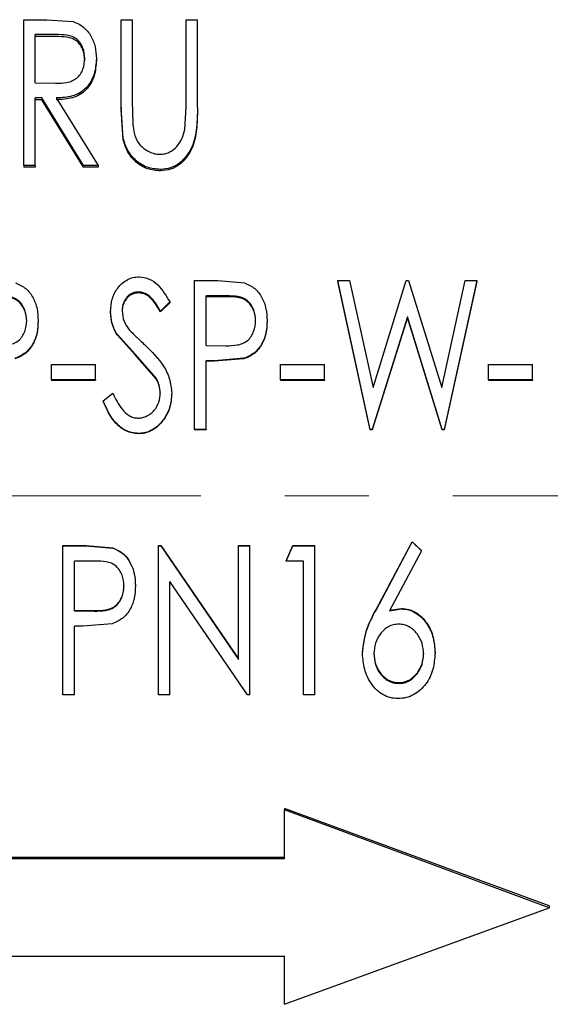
# Model space of a CAD drawing. Header units: millimetres. Extents: x 0 to 840, y 0 to 594.
# Tile 7 of 12: x 228 to 260, y 291 to 351. Entities that reach past the tile are written whole.
import ezdxf

# ---------------------------------------------------------------- set-up
doc = ezdxf.new("R2010")
doc.units = ezdxf.units.MM
doc.header["$LTSCALE"] = 2
doc.linetypes.add('CENTERX2', pattern=[20.32, 12.7, -2.54, 2.54, -2.54])

msp = doc.modelspace()

# ---------------------------------------------------------------- linework, layer by layer
at = {"color": 7, "linetype": 'Continuous', "lineweight": 25}
for p, q in [((227.922, 350.743), (229.319, 350.743)), ((227.922, 341.914), (227.922, 350.743)), ((229.319, 350.743), (230.9, 350.624)), ((233.806, 350.743), (234.499, 350.743)), ((233.806, 345.428), (233.806, 350.743)), ((234.499, 345.471), (234.499, 350.743)), ((237.729, 345.471), (237.729, 350.743)), ((237.729, 350.743), (238.422, 350.743)), ((238.422, 345.428), (238.422, 350.743)), ((229.867, 349.845), (228.614, 349.845)), ((228.614, 346.913), (228.614, 349.845)), ((229.867, 349.723), (228.614, 349.723)), ((231.614, 348.283), (231.614, 348.399)), ((232.306, 348.397), (232.306, 348.281)), ((228.614, 346.913), (229.838, 346.901)), ((229.003, 346.008), (228.614, 346.008)), ((228.614, 341.914), (228.614, 346.008)), ((229.003, 345.902), (228.614, 345.902)), ((229.003, 346.008), (229.003, 345.902)), ((231.54, 341.914), (229.003, 346.008)), ((231.54, 341.826), (229.003, 345.902)), ((229.885, 346.008), (232.422, 341.914)), ((233.934, 343.561), (233.806, 345.428)), ((233.806, 345.428), (233.806, 345.326)), ((233.934, 343.466), (233.806, 345.326)), ((234.499, 345.471), (234.499, 345.368)), ((237.657, 344.096), (237.729, 345.471)), ((238.422, 345.428), (238.422, 345.326)), ((233.934, 343.561), (233.934, 343.466)), ((228.614, 341.914), (227.922, 341.914)), ((227.922, 341.914), (227.922, 341.826)), ((228.614, 341.826), (227.922, 341.826)), ((228.614, 341.914), (228.614, 341.826)), ((231.54, 341.914), (231.54, 341.826)), ((232.422, 341.914), (231.54, 341.914)), ((232.422, 341.826), (231.54, 341.826)), ((232.422, 341.914), (232.422, 341.826)), ((236.184, 341.685), (236.184, 341.599)), ((238.249, 334.958), (239.646, 334.958)), ((238.249, 325.946), (238.249, 334.958)), ((239.646, 334.958), (241.268, 334.823)), ((246.902, 334.958), (247.622, 334.958)), ((248.873, 325.946), (246.902, 334.958)), ((246.902, 334.958), (246.902, 334.901)), ((248.873, 325.928), (246.902, 334.901)), ((247.622, 334.958), (249.037, 328.492)), ((249.037, 328.492), (251.047, 334.958)), ((251.047, 334.958), (251.188, 334.958)), ((251.188, 334.958), (253.191, 328.492)), ((253.191, 328.492), (254.615, 334.958)), ((255.325, 334.958), (253.344, 325.946)), ((255.325, 334.901), (253.344, 325.928)), ((254.615, 334.958), (255.325, 334.958)), ((255.325, 334.958), (255.325, 334.901)), ((234.857, 334.267), (234.857, 334.213)), ((236.749, 333.667), (236.181, 333.114)), ((236.749, 333.616), (236.181, 333.065)), ((236.749, 333.667), (236.749, 333.616)), ((240.199, 334.036), (238.941, 334.036)), ((238.941, 331.036), (238.941, 334.036)), ((240.199, 333.983), (238.941, 333.983)), ((233.172, 333.09), (233.172, 333.042)), ((233.864, 333.128), (233.864, 333.079)), ((236.181, 333.114), (236.181, 333.065)), ((228.095, 332.496), (228.095, 332.542)), ((228.787, 332.546), (228.787, 332.5)), ((241.941, 332.496), (241.941, 332.542)), ((242.633, 332.546), (242.633, 332.5)), ((251.114, 332.768), (248.996, 325.946)), ((251.114, 332.72), (248.996, 325.928)), ((251.114, 332.768), (251.114, 332.72)), ((253.225, 325.946), (251.114, 332.768)), ((253.225, 325.928), (251.114, 332.72)), ((234.684, 330.494), (233.556, 331.72)), ((233.556, 331.72), (233.556, 331.677)), ((234.684, 330.457), (233.556, 331.677)), ((238.941, 331.036), (240.145, 331.016)), ((235.925, 329.056), (234.684, 330.494)), ((235.925, 329.025), (234.684, 330.457)), ((239.444, 330.111), (238.941, 330.111)), ((238.941, 325.946), (238.941, 330.111)), ((239.444, 330.076), (238.941, 330.076)), ((241.232, 330.26), (239.444, 330.111)), ((241.232, 330.223), (239.444, 330.076)), ((241.232, 330.26), (241.232, 330.223)), ((229.595, 329.88), (232.249, 329.88)), ((229.595, 328.955), (229.595, 329.88)), ((232.249, 328.955), (232.249, 329.88)), ((243.441, 329.88), (246.095, 329.88)), ((243.441, 328.955), (243.441, 329.88)), ((246.095, 328.955), (246.095, 329.88)), ((256.018, 329.88), (258.672, 329.88)), ((256.018, 328.955), (256.018, 329.88)), ((258.672, 328.955), (258.672, 329.88)), ((229.595, 328.955), (229.595, 328.924)), ((232.249, 328.955), (229.595, 328.955)), ((232.249, 328.924), (229.595, 328.924)), ((232.249, 328.955), (232.249, 328.924)), ((235.925, 329.056), (235.925, 329.025)), ((246.095, 328.955), (243.441, 328.955)), ((243.441, 328.955), (243.441, 328.924)), ((246.095, 328.924), (243.441, 328.924)), ((246.095, 328.955), (246.095, 328.924)), ((258.672, 328.955), (256.018, 328.955)), ((256.018, 328.955), (256.018, 328.924)), ((258.672, 328.924), (256.018, 328.924)), ((258.672, 328.955), (258.672, 328.924)), ((232.71, 327.688), (233.301, 328.145)), ((232.71, 327.688), (232.71, 327.663)), ((236.172, 328.171), (236.172, 328.143)), ((236.864, 328.158), (236.864, 328.131)), ((238.249, 325.946), (238.249, 325.928)), ((238.941, 325.946), (238.249, 325.946)), ((238.941, 325.928), (238.249, 325.928)), ((238.941, 325.946), (238.941, 325.928)), ((248.873, 325.946), (248.873, 325.928)), ((248.996, 325.946), (248.873, 325.946)), ((248.996, 325.928), (248.873, 325.928)), ((248.996, 325.946), (248.996, 325.928)), ((253.344, 325.946), (253.225, 325.946)), ((253.225, 325.946), (253.225, 325.928)), ((253.344, 325.928), (253.225, 325.928)), ((253.344, 325.946), (253.344, 325.928)), ((234.852, 325.714), (234.852, 325.697)), ((230.287, 318.916), (230.287, 318.929)), ((230.287, 318.929), (231.684, 318.929)), ((230.287, 318.916), (231.684, 318.916)), ((230.287, 309.898), (230.287, 318.916)), ((231.684, 318.929), (233.307, 318.794)), ((231.684, 318.916), (233.307, 318.78)), ((233.307, 318.78), (233.307, 318.794)), ((236.056, 318.929), (236.202, 318.929)), ((236.056, 318.916), (236.056, 318.929)), ((236.056, 309.898), (236.056, 318.916)), ((236.056, 318.916), (236.202, 318.916)), ((236.202, 318.929), (240.902, 312.078)), ((236.202, 318.916), (236.202, 318.929)), ((236.202, 318.916), (240.902, 312.034)), ((240.902, 318.929), (241.595, 318.929)), ((240.902, 318.916), (240.902, 318.929)), ((240.902, 312.034), (240.902, 318.916)), ((240.902, 318.916), (241.595, 318.916)), ((241.595, 318.916), (241.595, 318.929)), ((241.595, 309.898), (241.595, 318.916)), ((243.787, 318.007), (244.182, 318.929)), ((243.787, 317.989), (244.182, 318.916)), ((244.182, 318.916), (244.182, 318.929)), ((244.182, 318.929), (245.518, 318.929)), ((244.182, 318.916), (245.518, 318.916)), ((245.518, 318.916), (245.518, 318.929)), ((245.518, 309.898), (245.518, 318.916)), ((249.219, 315.057), (251.402, 319.16)), ((249.219, 315.027), (251.402, 319.148)), ((251.402, 319.148), (251.402, 319.16)), ((251.402, 319.16), (251.961, 318.634)), ((251.402, 319.148), (251.961, 318.619)), ((251.961, 318.619), (250.034, 314.983)), ((251.961, 318.619), (251.961, 318.634)), ((232.238, 317.989), (230.979, 317.989)), ((230.979, 314.98), (230.979, 317.989)), ((243.787, 317.989), (243.787, 318.007)), ((244.825, 317.989), (243.787, 317.989)), ((244.825, 309.898), (244.825, 317.989)), ((233.979, 316.513), (233.979, 316.489)), ((234.672, 316.493), (234.672, 316.517)), ((241.438, 309.898), (236.749, 316.754)), ((236.749, 309.898), (236.749, 316.754)), ((250.034, 315.014), (250.753, 315.125)), ((250.753, 315.095), (250.753, 315.125)), ((230.979, 315.01), (232.184, 314.99)), ((230.979, 314.98), (232.184, 314.96)), ((250.034, 314.983), (250.753, 315.095)), ((231.482, 314.055), (230.979, 314.055)), ((230.979, 309.898), (230.979, 314.055)), ((233.271, 314.203), (231.482, 314.055)), ((248.402, 312.408), (248.402, 312.449)), ((249.095, 312.417), (249.095, 312.375)), ((252.095, 312.417), (252.095, 312.375)), ((252.787, 312.424), (252.787, 312.466)), ((250.595, 310.64), (250.595, 310.59)), ((230.979, 309.898), (230.287, 309.898)), ((236.749, 309.898), (236.056, 309.898)), ((241.595, 309.898), (241.438, 309.898)), ((245.518, 309.898), (244.825, 309.898)), ((259.691, 297.129), (243.691, 303.017)), ((243.691, 303.017), (243.691, 302.934)), ((243.691, 299.969), (243.691, 302.934)), ((259.691, 297.02), (243.691, 302.934)), ((243.691, 300.065), (189.691, 300.065)), ((243.691, 299.969), (189.691, 299.969)), ((243.691, 291.175), (259.691, 297.02)), ((259.691, 297.129), (259.691, 297.02)), ((189.691, 294.088), (243.691, 294.088)), ((243.691, 291.175), (243.691, 294.088))]:
    msp.add_line(p, q, dxfattribs=at)
at = {"color": 7, "linetype": 'CENTERX2', "lineweight": 18}
msp.add_line((401.191, 321.929), (47.611, 321.929), dxfattribs=at)
at = {"color": 7, "linetype": 'Continuous', "lineweight": 25}
for points, knots in [([(230.9, 350.624), (231.013, 350.584), (231.238, 350.504), (231.633, 350.234), (232.011, 349.769), (232.269, 349.101), (232.294, 348.632), (232.306, 348.397)], [0, 0, 0, 0, 0.126777, 0.252967, 0.502821, 0.751371, 1, 1, 1, 1]), ([(231.614, 348.399), (231.592, 348.615), (231.56, 348.939), (231.35, 349.32), (231.136, 349.569), (230.848, 349.737), (230.417, 349.832), (230.087, 349.84), (229.867, 349.845)], [0, 0, 0, 0, 0.246332, 0.370486, 0.495096, 0.620432, 0.746751, 1, 1, 1, 1]), ([(231.614, 348.283), (231.592, 348.498), (231.56, 348.821), (231.35, 349.201), (231.136, 349.448), (230.848, 349.616), (230.417, 349.71), (230.087, 349.718), (229.867, 349.723)], [0, 0, 0, 0, 0.24577, 0.369745, 0.494294, 0.619733, 0.746264, 1, 1, 1, 1]), ([(229.838, 346.901), (230.063, 346.906), (230.401, 346.914), (230.84, 347.024), (231.129, 347.199), (231.352, 347.448), (231.56, 347.843), (231.592, 348.176), (231.614, 348.399)], [0, 0, 0, 0, 0.252955, 0.379156, 0.504626, 0.627658, 0.751103, 1, 1, 1, 1]), ([(232.306, 348.397), (232.284, 348.075), (232.251, 347.592), (231.988, 347), (231.703, 346.603), (231.317, 346.297), (230.706, 346.047), (230.214, 346.023), (229.885, 346.008)], [0, 0, 0, 0, 0.24701, 0.371331, 0.4961, 0.621899, 0.74747, 1, 1, 1, 1]), ([(232.306, 348.281), (232.284, 347.961), (232.251, 347.479), (231.988, 346.89), (231.703, 346.495), (231.317, 346.19), (230.706, 345.942), (230.214, 345.918), (229.885, 345.902)], [0, 0, 0, 0, 0.2464906, 0.3706267, 0.4953144, 0.621102, 0.7469355, 1, 1, 1, 1]), ([(234.499, 345.471), (234.498, 345.275), (234.498, 345.066), (234.504, 344.774), (234.507, 344.578), (234.52, 344.394), (234.527, 344.293)], [0, 0, 0, 0, 0.499761, 0.530767, 0.743064, 1, 1, 1, 1]), ([(238.422, 345.428), (238.413, 345.024), (238.396, 344.216), (238.205, 343.197), (237.774, 342.498), (237.352, 342.05), (236.803, 341.736), (236.391, 341.702), (236.184, 341.685)], [0, 0, 0, 0, 0.249001, 0.49781, 0.622967, 0.748436, 0.874021, 1, 1, 1, 1]), ([(238.422, 345.326), (238.413, 344.923), (238.397, 344.119), (238.205, 343.104), (237.774, 342.408), (237.351, 341.961), (236.803, 341.65), (236.391, 341.616), (236.184, 341.599)], [0, 0, 0, 0, 0.248644, 0.497154, 0.622278, 0.747833, 0.873661, 1, 1, 1, 1]), ([(234.527, 344.293), (234.559, 344.08), (234.607, 343.761), (234.786, 343.368), (235.05, 343.025), (235.415, 342.776), (235.77, 342.643), (235.984, 342.604), (236.092, 342.6), (236.146, 342.598)], [0, 0, 0, 0, 0.248394, 0.373004, 0.497939, 0.747997, 0.873849, 0.936892, 1, 1, 1, 1]), ([(236.146, 342.598), (236.243, 342.604), (236.437, 342.617), (236.801, 342.754), (237.192, 343.048), (237.51, 343.54), (237.608, 343.911), (237.657, 344.096)], [0, 0, 0, 0, 0.126091, 0.251974, 0.501869, 0.751123, 1, 1, 1, 1]), ([(236.184, 341.685), (235.917, 341.708), (235.384, 341.753), (234.691, 342.185), (234.174, 342.804), (234.014, 343.309), (233.934, 343.561)], [0, 0, 0, 0, 0.251247, 0.501582, 0.751153, 1, 1, 1, 1]), ([(236.184, 341.599), (235.917, 341.622), (235.384, 341.667), (234.691, 342.096), (234.174, 342.712), (234.014, 343.215), (233.934, 343.466)], [0, 0, 0, 0, 0.251698, 0.502228, 0.751623, 1, 1, 1, 1]), ([(227.422, 334.823), (227.639, 334.722), (228.073, 334.521), (228.508, 333.933), (228.754, 333.259), (228.776, 332.784), (228.787, 332.546)], [0, 0, 0, 0, 0.249272, 0.499144, 0.749271, 1, 1, 1, 1]), ([(233.172, 333.09), (233.19, 333.342), (233.226, 333.844), (233.507, 334.426), (233.849, 334.797), (234.159, 335.013), (234.512, 335.163), (234.764, 335.179), (234.89, 335.188)], [0, 0, 0, 0, 0.24999, 0.499436, 0.62453, 0.749657, 0.87477, 1, 1, 1, 1]), ([(234.89, 335.188), (235.101, 335.161), (235.523, 335.107), (236.215, 334.579), (236.535, 334.032), (236.749, 333.667)], [0, 0, 0, 0, 0.249338, 0.499236, 1, 1, 1, 1]), ([(241.268, 334.823), (241.485, 334.722), (241.919, 334.521), (242.354, 333.933), (242.6, 333.259), (242.622, 332.784), (242.633, 332.546)], [0, 0, 0, 0, 0.249272, 0.499142, 0.74927, 1, 1, 1, 1]), ([(234.857, 334.267), (234.787, 334.263), (234.646, 334.257), (234.446, 334.186), (234.267, 334.072), (234.069, 333.87), (233.934, 333.614), (233.873, 333.339), (233.867, 333.199), (233.864, 333.128)], [0, 0, 0, 0, 0.125266, 0.250291, 0.3727, 0.500423, 0.749582, 0.874718, 1, 1, 1, 1]), ([(234.857, 334.213), (234.787, 334.209), (234.646, 334.203), (234.446, 334.133), (234.267, 334.019), (234.07, 333.818), (233.934, 333.563), (233.873, 333.289), (233.867, 333.149), (233.864, 333.079)], [0, 0, 0, 0, 0.125563, 0.250832, 0.373343, 0.501129, 0.75004, 0.874958, 1, 1, 1, 1]), ([(236.181, 333.114), (236.025, 333.38), (235.792, 333.78), (235.378, 334.139), (235.088, 334.251), (234.934, 334.261), (234.857, 334.267)], [0, 0, 0, 0, 0.5005435, 0.7496916, 0.8747833, 1, 1, 1, 1]), ([(236.181, 333.065), (236.025, 333.33), (235.792, 333.728), (235.378, 334.086), (235.088, 334.197), (234.934, 334.208), (234.857, 334.213)], [0, 0, 0, 0, 0.50005, 0.749268, 0.874542, 1, 1, 1, 1]), ([(228.095, 332.542), (228.073, 332.763), (228.041, 333.095), (227.835, 333.489), (227.624, 333.747), (227.337, 333.922), (226.905, 334.023), (226.574, 334.031), (226.353, 334.036)], [0, 0, 0, 0, 0.249348, 0.374503, 0.499502, 0.624286, 0.749451, 1, 1, 1, 1]), ([(228.095, 332.496), (228.073, 332.716), (228.041, 333.047), (227.835, 333.438), (227.624, 333.695), (227.337, 333.87), (226.904, 333.97), (226.574, 333.978), (226.353, 333.983)], [0, 0, 0, 0, 0.24879, 0.373761, 0.498694, 0.623578, 0.748956, 1, 1, 1, 1]), ([(241.941, 332.542), (241.919, 332.763), (241.887, 333.095), (241.681, 333.489), (241.47, 333.747), (241.183, 333.922), (240.751, 334.023), (240.42, 334.031), (240.199, 334.036)], [0, 0, 0, 0, 0.2493467, 0.3745009, 0.4994995, 0.6242827, 0.7494472, 1, 1, 1, 1]), ([(241.941, 332.496), (241.919, 332.716), (241.887, 333.047), (241.681, 333.438), (241.47, 333.695), (241.183, 333.87), (240.751, 333.97), (240.42, 333.978), (240.199, 333.983)], [0, 0, 0, 0, 0.248789, 0.373759, 0.498692, 0.623574, 0.748952, 1, 1, 1, 1]), ([(233.556, 331.72), (233.444, 331.935), (233.22, 332.365), (233.188, 332.849), (233.172, 333.09)], [0, 0, 0, 0, 0.50018, 1, 1, 1, 1]), ([(233.556, 331.677), (233.444, 331.891), (233.22, 332.319), (233.188, 332.801), (233.172, 333.042)], [0, 0, 0, 0, 0.500331, 1, 1, 1, 1]), ([(233.864, 333.128), (233.886, 332.914), (233.93, 332.485), (234.188, 332.139), (234.316, 331.965)], [0, 0, 0, 0, 0.499328, 1, 1, 1, 1]), ([(226.299, 331.016), (226.525, 331.022), (226.865, 331.031), (227.308, 331.136), (227.605, 331.311), (227.827, 331.571), (228.041, 331.974), (228.073, 332.315), (228.095, 332.542)], [0, 0, 0, 0, 0.250449, 0.375586, 0.500472, 0.625462, 0.750636, 1, 1, 1, 1]), ([(228.787, 332.546), (228.776, 332.306), (228.754, 331.825), (228.51, 331.138), (228.055, 330.547), (227.608, 330.355), (227.386, 330.26)], [0, 0, 0, 0, 0.249803, 0.499369, 0.751813, 1, 1, 1, 1]), ([(228.787, 332.5), (228.776, 332.26), (228.754, 331.782), (228.51, 331.097), (228.054, 330.509), (227.608, 330.318), (227.386, 330.223)], [0, 0, 0, 0, 0.249577, 0.499107, 0.751405, 1, 1, 1, 1]), ([(240.145, 331.016), (240.372, 331.022), (240.711, 331.031), (241.154, 331.136), (241.451, 331.311), (241.673, 331.571), (241.887, 331.974), (241.919, 332.315), (241.941, 332.542)], [0, 0, 0, 0, 0.250454, 0.375584, 0.50047, 0.625463, 0.750637, 1, 1, 1, 1]), ([(242.633, 332.546), (242.622, 332.306), (242.6, 331.825), (242.356, 331.138), (241.901, 330.547), (241.454, 330.355), (241.232, 330.26)], [0, 0, 0, 0, 0.249802, 0.49937, 0.751809, 1, 1, 1, 1]), ([(242.633, 332.5), (242.622, 332.26), (242.6, 331.782), (242.356, 331.097), (241.9, 330.509), (241.454, 330.318), (241.232, 330.223)], [0, 0, 0, 0, 0.249576, 0.499104, 0.751401, 1, 1, 1, 1]), ([(234.316, 331.965), (234.39, 331.887), (234.468, 331.804), (234.62, 331.653), (234.751, 331.526), (234.982, 331.31), (235.139, 331.164), (235.241, 331.068)], [0, 0, 0, 0, 0.2498907, 0.2637815, 0.4999075, 0.6753841, 1, 1, 1, 1]), ([(235.241, 331.068), (235.651, 330.666), (236.266, 330.062), (236.782, 329.016), (236.836, 328.444), (236.864, 328.158)], [0, 0, 0, 0, 0.499886, 0.749987, 1, 1, 1, 1]), ([(236.172, 328.171), (236.16, 328.326), (236.142, 328.559), (236.032, 328.851), (235.961, 328.988), (235.925, 329.056)], [0, 0, 0, 0, 0.499584, 0.749755, 1, 1, 1, 1]), ([(236.172, 328.143), (236.16, 328.298), (236.142, 328.53), (236.032, 328.82), (235.961, 328.957), (235.925, 329.025)], [0, 0, 0, 0, 0.4994304, 0.7496293, 1, 1, 1, 1]), ([(234.852, 325.714), (234.723, 325.722), (234.464, 325.738), (233.975, 325.917), (233.251, 326.496), (232.927, 327.211), (232.71, 327.688)], [0, 0, 0, 0, 0.125106, 0.250238, 0.499712, 1, 1, 1, 1]), ([(234.852, 325.697), (234.723, 325.705), (234.464, 325.722), (233.976, 325.9), (233.252, 326.475), (232.927, 327.187), (232.71, 327.663)], [0, 0, 0, 0, 0.125362, 0.250696, 0.50029, 1, 1, 1, 1]), ([(233.301, 328.145), (233.465, 327.803), (233.71, 327.291), (234.195, 326.831), (234.537, 326.663), (234.725, 326.648), (234.819, 326.64)], [0, 0, 0, 0, 0.500442, 0.750141, 0.875084, 1, 1, 1, 1]), ([(234.819, 326.64), (234.913, 326.646), (235.103, 326.658), (235.371, 326.76), (235.613, 326.912), (235.885, 327.176), (236.119, 327.603), (236.154, 327.981), (236.172, 328.171)], [0, 0, 0, 0, 0.1242912, 0.2501487, 0.3758366, 0.5003545, 0.7499484, 1, 1, 1, 1]), ([(236.864, 328.158), (236.841, 327.864), (236.796, 327.278), (236.439, 326.618), (236.055, 326.177), (235.7, 325.914), (235.358, 325.776), (235.071, 325.72), (234.925, 325.716), (234.852, 325.714)], [0, 0, 0, 0, 0.250063, 0.499809, 0.625037, 0.75006, 0.874917, 0.937444, 1, 1, 1, 1]), ([(236.864, 328.131), (236.841, 327.838), (236.796, 327.254), (236.439, 326.597), (236.055, 326.159), (235.7, 325.896), (235.358, 325.759), (235.071, 325.704), (234.925, 325.7), (234.852, 325.697)], [0, 0, 0, 0, 0.249621, 0.499132, 0.62437, 0.749517, 0.874612, 0.937288, 1, 1, 1, 1]), ([(233.307, 318.794), (233.523, 318.693), (233.957, 318.492), (234.393, 317.904), (234.638, 317.229), (234.661, 316.754), (234.672, 316.517)], [0, 0, 0, 0, 0.249345, 0.499333, 0.74947, 1, 1, 1, 1]), ([(233.307, 318.78), (233.524, 318.679), (233.958, 318.476), (234.393, 317.885), (234.638, 317.209), (234.661, 316.732), (234.672, 316.493)], [0, 0, 0, 0, 0.248867, 0.498778, 0.749134, 1, 1, 1, 1]), ([(233.979, 316.489), (233.958, 316.711), (233.925, 317.044), (233.719, 317.439), (233.509, 317.698), (233.221, 317.875), (232.789, 317.976), (232.458, 317.984), (232.238, 317.989)], [0, 0, 0, 0, 0.249759, 0.375098, 0.500196, 0.624917, 0.749895, 1, 1, 1, 1]), ([(232.184, 314.99), (232.41, 314.996), (232.749, 315.005), (233.192, 315.109), (233.49, 315.284), (233.712, 315.544), (233.926, 315.946), (233.958, 316.287), (233.979, 316.513)], [0, 0, 0, 0, 0.250671, 0.37589, 0.500801, 0.625726, 0.750798, 1, 1, 1, 1]), ([(232.184, 314.96), (232.41, 314.966), (232.749, 314.975), (233.193, 315.079), (233.49, 315.255), (233.712, 315.516), (233.926, 315.92), (233.958, 316.262), (233.979, 316.489)], [0, 0, 0, 0, 0.250181, 0.375188, 0.499996, 0.624981, 0.750236, 1, 1, 1, 1]), ([(234.672, 316.493), (234.661, 316.252), (234.639, 315.771), (234.395, 315.082), (233.939, 314.491), (233.492, 314.298), (233.271, 314.203)], [0, 0, 0, 0, 0.250158, 0.499819, 0.752104, 1, 1, 1, 1]), ([(250.753, 315.125), (250.909, 315.114), (251.219, 315.091), (251.641, 314.895), (252.004, 314.601), (252.392, 314.118), (252.732, 313.395), (252.769, 312.776), (252.787, 312.466)], [0, 0, 0, 0, 0.125214, 0.250329, 0.369498, 0.500787, 0.750283, 1, 1, 1, 1]), ([(248.402, 312.449), (248.456, 312.909), (248.563, 313.83), (249, 314.647), (249.219, 315.057)], [0, 0, 0, 0, 0.498872, 1, 1, 1, 1]), ([(248.402, 312.408), (248.456, 312.869), (248.563, 313.794), (249, 314.615), (249.219, 315.027)], [0, 0, 0, 0, 0.499028, 1, 1, 1, 1]), ([(250.753, 315.095), (250.909, 315.084), (251.219, 315.061), (251.641, 314.864), (252.004, 314.569), (252.393, 314.083), (252.732, 313.357), (252.769, 312.735), (252.787, 312.424)], [0, 0, 0, 0, 0.1248952, 0.2497715, 0.3688488, 0.5001178, 0.7498627, 1, 1, 1, 1]), ([(250.595, 314.17), (250.486, 314.163), (250.27, 314.149), (249.965, 314.028), (249.701, 313.836), (249.407, 313.518), (249.143, 313.026), (249.111, 312.592), (249.095, 312.375)], [0, 0, 0, 0, 0.125057, 0.250072, 0.373686, 0.500472, 0.750091, 1, 1, 1, 1]), ([(252.095, 312.375), (252.079, 312.593), (252.047, 313.026), (251.781, 313.515), (251.489, 313.835), (251.225, 314.027), (250.919, 314.149), (250.703, 314.163), (250.595, 314.17)], [0, 0, 0, 0, 0.249919, 0.499487, 0.624752, 0.749919, 0.874949, 1, 1, 1, 1]), ([(250.56, 309.668), (250.4, 309.679), (250.077, 309.702), (249.631, 309.901), (249.239, 310.191), (248.823, 310.688), (248.477, 311.44), (248.427, 312.085), (248.402, 312.408)], [0, 0, 0, 0, 0.124364, 0.249601, 0.372945, 0.500252, 0.749883, 1, 1, 1, 1]), ([(249.095, 312.417), (249.111, 312.202), (249.144, 311.771), (249.409, 311.286), (249.702, 310.971), (249.966, 310.782), (250.271, 310.66), (250.487, 310.646), (250.595, 310.64)], [0, 0, 0, 0, 0.249496, 0.498801, 0.624065, 0.749245, 0.87455, 1, 1, 1, 1]), ([(249.095, 312.375), (249.111, 312.159), (249.144, 311.727), (249.409, 311.24), (249.702, 310.923), (249.966, 310.734), (250.271, 310.611), (250.487, 310.597), (250.595, 310.59)], [0, 0, 0, 0, 0.2499464, 0.4994879, 0.6247343, 0.7497867, 0.8748531, 1, 1, 1, 1]), ([(252.787, 312.424), (252.764, 312.095), (252.719, 311.439), (252.355, 310.678), (251.913, 310.189), (251.511, 309.901), (251.052, 309.703), (250.724, 309.68), (250.56, 309.668)], [0, 0, 0, 0, 0.250143, 0.499614, 0.624788, 0.750374, 0.875303, 1, 1, 1, 1]), ([(250.595, 310.64), (250.703, 310.646), (250.919, 310.66), (251.218, 310.781), (251.484, 310.968), (251.776, 311.283), (252.046, 311.771), (252.078, 312.202), (252.095, 312.417)], [0, 0, 0, 0, 0.125451, 0.250774, 0.370198, 0.501237, 0.750494, 1, 1, 1, 1]), ([(250.595, 310.59), (250.703, 310.597), (250.919, 310.611), (251.218, 310.732), (251.484, 310.92), (251.776, 311.237), (252.046, 311.726), (252.078, 312.159), (252.095, 312.375)], [0, 0, 0, 0, 0.125148, 0.250233, 0.369533, 0.500552, 0.750043, 1, 1, 1, 1])]:
    msp.add_open_spline(points, degree=3, knots=knots, dxfattribs=at)

doc.saveas('drawing.dxf')
